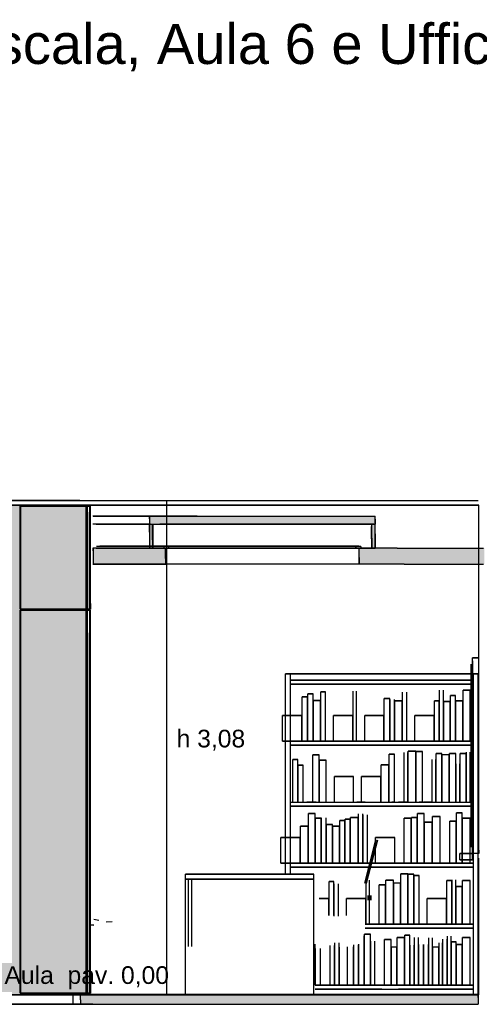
# Model space of a CAD drawing. Header units: millimetres. Extents: x -9985 to 240895, y -184894 to 39395.
# Tile 80 of 164: x 3858 to 6721, y -43295 to -37159. Entities that reach past the tile are written whole.
import ezdxf
from ezdxf.enums import TextEntityAlignment as Align

# ---------------------------------------------------------------- set-up
doc = ezdxf.new("R2010")
doc.units = ezdxf.units.MM
for name, color, linetype in [('S-QUOTE', 40, 'Continuous'), ('S-TAGLIO-ARR', 9, 'Continuous'), ('S-TAGLIO-CS', 9, 'Continuous'), ('S-TAGLIO-PAV', 33, 'Continuous'), ('S-TAGLIO-PIL', 8, 'Continuous'), ('S-TAGLIO-SOFF', 8, 'Continuous'), ('S-TESTI', 7, 'Continuous'), ('S-VISTA', 8, 'Continuous'), ('S-VISTA-ARREDI', 9, 'Continuous')]:
    doc.layers.add(name, color=color, linetype=linetype)
doc.styles.add('VISIO', font='arial.ttf')

msp = doc.modelspace()

# ---------------------------------------------------------------- hatches: boundary and pattern name
at = {"layer": 'S-TAGLIO-CS'}
for points in [[(4672, -40303), (4666, -40303), (4666, -40269), (4666, -40251), (4964, -40251), (6072, -40251), (6072, -40273), (6072, -40303), (6064, -40303), (6052, -40303), (4964, -40303), (4686, -40303), (4672, -40303)], [(4666, -40303), (4672, -40303), (4686, -40303), (4686, -40401), (4686, -40451), (4672, -40451), (4666, -40451), (4666, -40353), (4666, -40303)], [(6052, -40303), (6064, -40303), (6072, -40303), (6072, -40363), (6072, -40451), (6060, -40451), (6052, -40451), (6052, -40391), (6052, -40303)], [(4766, -40551), (4358, -40551), (4316, -40551), (4316, -40469), (4316, -40451), (4358, -40451), (4666, -40451), (4672, -40451), (4686, -40451), (4756, -40451), (4766, -40451), (4766, -40517), (4766, -40551)], [(6254, -40551), (5972, -40551), (5972, -40511), (5972, -40451), (5982, -40451), (6052, -40451), (6060, -40451), (6072, -40451), (6190, -40451), (6210, -40451), (6556, -40451), (6748, -40451), (6752, -40451), (6752, -40507), (6752, -40551), (6748, -40551), (6556, -40551), (6254, -40551)]]:
    msp.add_hatch(color=9, dxfattribs=at).paths.add_polyline_path(points)
at = {"layer": 'S-TAGLIO-PAV'}
for points in [[(4314, -43295), (4238, -43295), (4238, -43269), (4238, -43235), (4314, -43235), (4388, -43235), (4390, -43235), (5590, -43235), (5592, -43235), (6308, -43235), (6340, -43235), (6588, -43235), (6672, -43235), (6712, -43235), (6712, -43253), (6712, -43295), (6428, -43295), (4632, -43295), (4314, -43295)], [(5590, -43235), (4390, -43235), (4390, -43233), (5312, -43233), (5590, -43233), (5590, -43235)], [(6308, -43235), (5592, -43235), (5592, -43233), (6454, -43233), (6712, -43233), (6712, -43235), (6672, -43235), (6588, -43235), (6340, -43235), (6308, -43235)]]:
    msp.add_hatch(color=33, dxfattribs=at).paths.add_polyline_path(points)
at = {"layer": 'S-TAGLIO-PIL'}
msp.add_hatch(color=8, dxfattribs=at).paths.add_polyline_path([(4224, -43235), (3444, -43235), (3444, -40367), (3444, -40185), (3492, -40185), (4272, -40185), (4272, -43053), (4272, -43235), (4224, -43235)])

# ---------------------------------------------------------------- linework, layer by layer
at = {"layer": 'S-QUOTE'}
msp.add_line((4775.5, -43233), (4775.5, -40155), dxfattribs=at)
at = {"layer": 'S-TAGLIO-ARR'}
for p, q in [((6679.667, -41135), (6679, -41135)), ((6679, -41155.356), (6679, -41135)), ((6679, -41155.356), (6679, -42355)), ((6679.667, -41135), (6719, -41135)), ((6719, -42334.644), (6719, -41135)), ((6719, -42334.644), (6719, -42355)), ((6718.333, -42355), (6679, -42355)), ((6718.333, -42355), (6719, -42355))]:
    msp.add_line(p, q, dxfattribs=at)
at = {"layer": 'S-TAGLIO-CS'}
for p, q in [((4963.952, -40252), (4666.297, -40252)), ((4666.297, -40268.891), (4666.297, -40252)), ((4666.297, -40268.891), (4666.297, -40302)), ((4666.297, -40302), (4963.952, -40302)), ((4672.994, -40302), (4666.297, -40302)), ((4666.297, -40352.674), (4666.297, -40302)), ((4672.994, -40302), (4686.259, -40302)), ((4686.259, -40400.615), (4686.259, -40302)), ((4963.952, -40252), (6072, -40252)), ((4963.952, -40302), (6072, -40302)), ((6063.706, -40302), (6052, -40302)), ((6052, -40390.228), (6052, -40302)), ((6063.706, -40302), (6072, -40302)), ((6072, -40272.634), (6072, -40252)), ((6072, -40272.634), (6072, -40302)), ((6072, -40363.901), (6072, -40302)), ((4666.297, -40352.674), (4666.297, -40452)), ((4688.256, -40402.407), (4688.256, -40317)), ((6050, -40393.476), (6050, -40317)), ((6072, -40363.901), (6072, -40452)), ((4686.259, -40400.615), (4686.259, -40452)), ((4688.256, -40402.407), (4688.256, -40447)), ((6050, -40393.476), (6050, -40447)), ((6052, -40390.228), (6052, -40452)), ((4358.277, -40452), (4316.359, -40452)), ((4316.359, -40468.024), (4316.359, -40452)), ((4316.359, -40468.024), (4316.359, -40552)), ((4358.277, -40452), (4766.409, -40452)), ((4666.297, -40452), (4672.994, -40452)), ((4686.259, -40452), (4672.994, -40452)), ((4767.004, -40440), (4756.428, -40440)), ((4756.428, -40444.286), (4756.428, -40440)), ((4756.428, -40444.286), (4756.428, -40452)), ((4756.428, -40452), (4767.004, -40452)), ((4766.409, -40516.095), (4766.409, -40452)), ((4767.004, -40440), (4786.374, -40440)), ((4786.374, -40452), (4767.004, -40452)), ((4786.374, -40447.648), (4786.374, -40440)), ((4786.374, -40447.648), (4786.374, -40452)), ((5969.646, -40440), (5952, -40440)), ((5952, -40447.113), (5952, -40440)), ((5952, -40447.113), (5952, -40452)), ((5964.122, -40452), (5952, -40452)), ((5964.122, -40452), (5982, -40452)), ((5969.646, -40440), (5982, -40440)), ((6189.584, -40452), (5972, -40452)), ((5972, -40511.182), (5972, -40452)), ((5982, -40444.904), (5982, -40440)), ((5982, -40444.904), (5982, -40452)), ((6060.196, -40452), (6052, -40452)), ((6060.196, -40452), (6072, -40452)), ((6209.076, -40452), (6189.584, -40452)), ((6209.076, -40452), (6555.996, -40452)), ((6555.996, -40452), (6748.149, -40452)), ((4316.359, -40552), (4358.277, -40552)), ((4766.409, -40552), (4358.277, -40552)), ((4766.409, -40516.095), (4766.409, -40552)), ((5972, -40511.182), (5972, -40552)), ((6253.299, -40552), (5972, -40552)), ((6253.299, -40552), (6555.996, -40552)), ((6555.996, -40552), (6748.149, -40552))]:
    msp.add_line(p, q, dxfattribs=at)
at = {"layer": 'S-TAGLIO-PAV'}
for p, q in [((4237.63, -43233), (4282.569, -43233)), ((4237.63, -43233.897), (4237.63, -43233)), ((4237.63, -43233.897), (4237.63, -43235)), ((4237.63, -43268.087), (4237.63, -43235)), ((4237.63, -43235), (4313.746, -43235)), ((4282.569, -43233), (4387, -43233)), ((4313.746, -43235), (6307.379, -43235)), ((4387, -43233.462), (4387, -43235)), ((4389.307, -43235), (4387, -43235)), ((4389.307, -43235), (4390, -43235)), ((5312.63, -43233), (4390, -43233)), ((4390, -43234.538), (4390, -43233)), ((5312.63, -43233), (5590, -43233)), ((5590, -43233.462), (5590, -43235)), ((5592.307, -43235), (5590, -43235)), ((5592.307, -43235), (5593, -43235)), ((6454.121, -43233), (5593, -43233)), ((5593, -43234.538), (5593, -43233)), ((6307.379, -43235), (6340.171, -43235)), ((6340.171, -43235), (6587.052, -43235)), ((6454.121, -43233), (6713, -43233)), ((6587.052, -43235), (6672.767, -43235)), ((6672.767, -43235), (6711.583, -43235)), ((6711.583, -43235), (6713, -43235)), ((6713, -43233.462), (6713, -43235)), ((6713, -43252.551), (6713, -43235)), ((6713, -43252.551), (6713, -43295)), ((4237.63, -43268.087), (4237.63, -43295)), ((4313.746, -43295), (4237.63, -43295)), ((4313.746, -43295), (4631.628, -43295)), ((4631.628, -43295), (6428.548, -43295)), ((6428.548, -43295), (6713, -43295))]:
    msp.add_line(p, q, dxfattribs=at)
at = {"layer": 'S-TAGLIO-PIL'}
for p, q in [((3492.557, -40185), (4273, -40185)), ((4273, -43052.894), (4273, -40185)), ((4281.836, -40190), (4281, -40190)), ((4281, -40228.332), (4281, -40190)), ((4281.836, -40190), (4295, -40190)), ((4295.24, -40190), (4299, -40190)), ((4299, -40797.622), (4299, -40190)), ((4281, -40228.332), (4281, -40832)), ((4299, -40797.622), (4299, -40832)), ((4294.164, -40832), (4281, -40832)), ((4281.836, -40838), (4281, -40838)), ((4281, -40980.52), (4281, -40838)), ((4281.836, -40838), (4295, -40838)), ((4294.164, -40832), (4295, -40832)), ((4295, -40832), (4298.787, -40832)), ((4295.24, -40838), (4299, -40838)), ((4299, -43097.179), (4299, -40838)), ((4281, -40980.52), (4281, -43225)), ((4273, -43052.894), (4273, -43235)), ((4299, -43097.179), (4299, -43225)), ((4223.443, -43235), (3443, -43235)), ((4223.443, -43235), (4273, -43235)), ((4294.164, -43225), (4281, -43225)), ((4294.164, -43225), (4295, -43225)), ((4295, -43225), (4298.787, -43225))]:
    msp.add_line(p, q, dxfattribs=at)
at = {"layer": 'S-TAGLIO-SOFF'}
for p, q in [((4237.63, -40155), (4313.746, -40155)), ((4313.746, -40155), (6428.548, -40155)), ((6428.548, -40155), (6713, -40155))]:
    msp.add_line(p, q, dxfattribs=at)
at = {"layer": 'S-VISTA'}
for p, q in [((3188, -40155), (6713, -40155)), ((6718, -40185), (3188, -40185)), ((3258, -40185), (6718, -40185)), ((4273, -40185), (3443, -40185)), ((4188, -40155), (3508, -40155)), ((3861, -40190), (4299, -40190)), ((3861, -40832), (3861, -40190)), ((3861, -40832), (3861, -40190)), ((4295, -40190), (3865, -40190)), ((3865, -40832), (3865, -40190)), ((4233, -40155), (4188, -40155)), ((4273, -43235), (4273, -40185)), ((4281, -40832), (4281, -40190)), ((4295, -40832), (4295, -40190)), ((4295, -40832), (4295, -40190)), ((4299, -40832), (4299, -40190)), ((4299, -40832), (4299, -40190)), ((4299, -40832), (4299, -40190)), ((6718, -41135), (6718, -40185)), ((4669, -40252), (4312.677, -40252)), ((4669, -40302), (4312.677, -40302)), ((4669, -40302), (4312.677, -40302)), ((4315.583, -40252), (6072, -40252)), ((4335.062, -40302), (4689, -40302)), ((4669, -40302), (4669, -40252)), ((4669, -40452), (4669, -40302)), ((4689, -40452), (4689, -40302)), ((4717.05, -40302), (6072, -40302)), ((4717.05, -40302), (6072, -40302)), ((6052, -40302), (4730.407, -40302)), ((6052, -40452), (6052, -40302)), ((6072, -40302), (6072, -40252)), ((6072, -40452), (6072, -40302)), ((4669, -40452), (4312.677, -40452)), ((4317, -40552), (4317, -40452)), ((4335.062, -40452), (4689, -40452)), ((4335.5, -40440), (4790, -40440)), ((4335.5, -40452), (4790, -40452)), ((4760, -40440), (4358.171, -40440)), ((4760, -40452), (4358.171, -40452)), ((4363.6, -40452), (4770, -40452)), ((4717.05, -40452), (6072, -40452)), ((5972, -40452), (4721.153, -40452)), ((4728.61, -40440), (5982, -40440)), ((4728.61, -40452), (5982, -40452)), ((6052, -40452), (4730.407, -40452)), ((5952, -40440), (4735.034, -40440)), ((5952, -40452), (4735.034, -40452)), ((4770, -40552), (4770, -40452)), ((5972, -40552), (5972, -40452)), ((4312.8, -40552), (4770, -40552)), ((5972, -40552), (4320.881, -40552)), ((3861, -40832), (4299, -40832)), ((3861, -40838), (4299, -40838)), ((3861, -43225), (3861, -40838)), ((3861, -43225), (3861, -40838)), ((4295, -40832), (3865, -40832)), ((4295, -40838), (3865, -40838)), ((3865, -43225), (3865, -40838)), ((4281, -43225), (4281, -40838)), ((4295, -43225), (4295, -40838)), ((4295, -43225), (4295, -40838)), ((4299, -43225), (4299, -40838)), ((4299, -43225), (4299, -40838)), ((4299, -43225), (4299, -40838)), ((6718, -43235), (6718, -42385)), ((4273, -43235), (3443, -43235)), ((3508, -43233), (4188, -43233)), ((4188, -43235), (3508, -43235)), ((3508, -43235), (4188, -43235)), ((3861, -43225), (4299, -43225)), ((4295, -43225), (3865, -43225)), ((4188, -43233), (4233, -43233)), ((4233, -43235), (4188, -43235)), ((4188, -43235), (4188, -43295)), ((4188, -43235), (4233, -43235)), ((4237, -43233), (4387, -43233)), ((4237, -43235), (4387, -43235)), ((4238, -43233), (4788, -43233)), ((4238, -43233), (4788, -43233)), ((4238, -43235), (4788, -43235)), ((4238, -43235), (4788, -43235)), ((4239, -43233), (5189, -43233)), ((5189, -43233), (4239, -43233)), ((4239, -43235), (5189, -43235)), ((5189, -43235), (4239, -43235)), ((4245.5, -43235), (6713, -43235)), ((6718, -43235), (4247, -43235)), ((4390, -43233), (5590, -43233)), ((4390, -43235), (5590, -43235)), ((4791, -43233), (5991, -43233)), ((4791, -43233), (5991, -43233)), ((4791, -43235), (5991, -43235)), ((4791, -43235), (5991, -43235)), ((5192, -43233), (6392, -43233)), ((6392, -43233), (5192, -43233)), ((5192, -43235), (6392, -43235)), ((6392, -43235), (5192, -43235)), ((5593, -43233), (6713, -43233)), ((5593, -43235), (6713, -43235)), ((5994, -43233), (6713, -43233)), ((5994, -43233), (6713, -43233)), ((5994, -43235), (6713, -43235)), ((5994, -43235), (6713, -43235)), ((6713, -43233), (6395, -43233)), ((6395, -43233), (6713, -43233)), ((6713, -43235), (6395, -43235)), ((6395, -43235), (6713, -43235)), ((6713, -43235), (6713, -43295)), ((3188, -43295), (6713, -43295)), ((4188, -43295), (3508, -43295)), ((4233, -43295), (4188, -43295))]:
    msp.add_line(p, q, dxfattribs=at)
at = {"layer": 'S-VISTA-ARREDI'}
for p, q in [((6719, -41135), (6679, -41135)), ((6679, -42355), (6679, -41135)), ((6719, -42355), (6719, -41135)), ((6671, -42315), (6671, -41175)), ((6671, -42315), (6671, -41175)), ((6679, -42315), (6679, -41175)), ((6679, -42315), (6679, -41175)), ((5544, -41235), (5514, -41235)), ((5514, -41235), (5544, -41235)), ((5514, -42485), (5514, -41235)), ((5514, -42485), (5514, -41235)), ((5544, -41485), (5544, -41235)), ((5544, -42485), (5544, -41235)), ((6684, -41235), (5544, -41235)), ((5544, -41235), (6684, -41235)), ((5544, -41485), (5544, -41235)), ((5544, -41485), (5544, -41235)), ((6684, -41275), (5544, -41275)), ((5544, -41275), (6684, -41275)), ((6714, -41235), (6684, -41235)), ((6684, -41235), (6714, -41235)), ((6684, -43235), (6684, -41235)), ((6684, -43235), (6684, -41235)), ((6684, -43235), (6684, -41235)), ((6684, -43235), (6684, -41235)), ((6714, -43235), (6714, -41235)), ((6714, -43235), (6714, -41235)), ((6684, -41300), (5544, -41300)), ((5544, -41300), (6684, -41300)), ((5763, -41348), (5733, -41348)), ((5733, -41348), (5763, -41348)), ((5733, -41399.167), (5733, -41348)), ((5733, -41655), (5733, -41348)), ((5763, -41655), (5763, -41348)), ((5763, -41655), (5763, -41348)), ((5935, -41499), (5935, -41343)), ((5935, -41655), (5935, -41343)), ((5957, -41655), (5957, -41343)), ((5957, -41655), (5957, -41343)), ((6243, -41400), (6243, -41349)), ((6243, -41655), (6243, -41349)), ((6270, -41655), (6270, -41349)), ((6270, -41655), (6270, -41349)), ((6474, -41390.833), (6474, -41338)), ((6474, -41655), (6474, -41338)), ((6499, -41390.833), (6499, -41338)), ((6499, -41655), (6499, -41338)), ((6664, -41338), (6620, -41338)), ((6620, -41338), (6664, -41338)), ((6620, -41390.833), (6620, -41338)), ((6620, -41655), (6620, -41338)), ((6664, -41655), (6664, -41338)), ((6664, -41655), (6664, -41338)), ((5650, -41378), (5618, -41378)), ((5618, -41378), (5650, -41378)), ((5618, -41488.8), (5618, -41378)), ((5618, -41655), (5618, -41378)), ((5650, -41655), (5650, -41378)), ((5687, -41361), (5652, -41361)), ((5652, -41361), (5687, -41361)), ((5652, -41655), (5652, -41361)), ((5687, -41655), (5687, -41361)), ((5731, -41402), (5689, -41402)), ((5689, -41402), (5731, -41402)), ((5689, -41655), (5689, -41402)), ((5731, -41655), (5731, -41402)), ((6164, -41390), (6129, -41390)), ((6129, -41390), (6164, -41390)), ((6129, -41496), (6129, -41390)), ((6129, -41655), (6129, -41390)), ((6164, -41496), (6164, -41390)), ((6164, -41655), (6164, -41390)), ((6166, -41499.6), (6166, -41396)), ((6166, -41655), (6166, -41396)), ((6192, -41655), (6192, -41396)), ((6192, -41655), (6192, -41396)), ((6241, -41404), (6194, -41404)), ((6194, -41404), (6241, -41404)), ((6194, -41655), (6194, -41404)), ((6194, -41655), (6194, -41404)), ((6241, -41655), (6241, -41404)), ((6241, -41655), (6241, -41404)), ((6472, -41404), (6442, -41404)), ((6442, -41404), (6472, -41404)), ((6442, -41504.4), (6442, -41404)), ((6442, -41655), (6442, -41404)), ((6472, -41655), (6472, -41404)), ((6540, -41409), (6501, -41409)), ((6501, -41409), (6540, -41409)), ((6501, -41655), (6501, -41409)), ((6540, -41655), (6540, -41409)), ((6573, -41371), (6542, -41371)), ((6542, -41371), (6573, -41371)), ((6542, -41655), (6542, -41371)), ((6573, -41655), (6573, -41371)), ((6618, -41403), (6575, -41403)), ((6575, -41403), (6618, -41403)), ((6575, -41655), (6575, -41403)), ((6618, -41655), (6618, -41403)), ((5616, -41495), (5496, -41495)), ((5496, -41495), (5616, -41495)), ((5496, -41655), (5496, -41495)), ((5496, -41655), (5496, -41495)), ((5616, -41655), (5616, -41495)), ((5933, -41495), (5813, -41495)), ((5813, -41495), (5933, -41495)), ((5813, -41655), (5813, -41495)), ((5813, -41655), (5813, -41495)), ((5933, -41655), (5933, -41495)), ((6127, -41495), (6007, -41495)), ((6007, -41495), (6127, -41495)), ((6007, -41655), (6007, -41495)), ((6007, -41655), (6007, -41495)), ((6127, -41655), (6127, -41495)), ((6440, -41495), (6320, -41495)), ((6320, -41495), (6440, -41495)), ((6320, -41655), (6320, -41495)), ((6320, -41655), (6320, -41495)), ((6440, -41655), (6440, -41495)), ((5616, -41655), (5496, -41655)), ((5496, -41655), (5616, -41655)), ((6684, -41655), (5544, -41655)), ((5544, -41655), (6684, -41655)), ((5650, -41655), (5618, -41655)), ((5618, -41655), (5650, -41655)), ((5687, -41655), (5652, -41655)), ((5652, -41655), (5687, -41655)), ((5731, -41655), (5689, -41655)), ((5689, -41655), (5731, -41655)), ((5763, -41655), (5733, -41655)), ((5733, -41655), (5763, -41655)), ((5933, -41655), (5813, -41655)), ((5813, -41655), (5933, -41655)), ((6127, -41655), (6007, -41655)), ((6007, -41655), (6127, -41655)), ((6164, -41655), (6129, -41655)), ((6129, -41655), (6164, -41655)), ((6241, -41655), (6194, -41655)), ((6194, -41655), (6241, -41655)), ((6440, -41655), (6320, -41655)), ((6320, -41655), (6440, -41655)), ((6472, -41655), (6442, -41655)), ((6442, -41655), (6472, -41655)), ((6540, -41655), (6501, -41655)), ((6501, -41655), (6540, -41655)), ((6573, -41655), (6542, -41655)), ((6542, -41655), (6573, -41655)), ((6618, -41655), (6575, -41655)), ((6575, -41655), (6618, -41655)), ((6664, -41655), (6620, -41655)), ((6620, -41655), (6664, -41655)), ((6684, -41680), (5544, -41680)), ((5544, -41680), (6684, -41680)), ((5544, -41785), (5544, -41685)), ((5544, -41785), (5544, -41685)), ((5544, -41785), (5544, -41685)), ((6325, -41718), (6278, -41718)), ((6278, -41718), (6325, -41718)), ((6278, -42035), (6278, -41718)), ((6278, -42035), (6278, -41718)), ((6325, -42035), (6325, -41718)), ((6367, -41719), (6327, -41719)), ((6327, -41719), (6367, -41719)), ((6327, -42035), (6327, -41719)), ((6367, -42035), (6367, -41719)), ((6367, -42035), (6367, -41719)), ((6642, -41775.833), (6642, -41724)), ((6642, -42035), (6642, -41724)), ((6664, -42035), (6664, -41724)), ((6664, -42035), (6664, -41724)), ((5590, -41770), (5559, -41770)), ((5559, -41770), (5590, -41770)), ((5559, -42035), (5559, -41770)), ((5590, -42035), (5590, -41770)), ((5724, -41741), (5684, -41741)), ((5684, -41741), (5724, -41741)), ((5684, -42035), (5684, -41741)), ((5684, -42035), (5684, -41741)), ((5724, -42035), (5724, -41741)), ((5768, -41774), (5726, -41774)), ((5726, -41774), (5768, -41774)), ((5726, -42035), (5726, -41774)), ((5768, -42035), (5768, -41774)), ((5768, -42035), (5768, -41774)), ((6192, -41737), (6160, -41737)), ((6160, -41737), (6192, -41737)), ((6160, -41796.6), (6160, -41737)), ((6160, -42035), (6160, -41737)), ((6192, -42035), (6192, -41737)), ((6192, -42035), (6192, -41737)), ((6252, -42035), (6252, -41725)), ((6252, -42035), (6252, -41725)), ((6276, -42035), (6276, -41725)), ((6276, -42035), (6276, -41725)), ((6427, -42035), (6427, -41769)), ((6427, -42035), (6427, -41769)), ((6451, -42035), (6451, -41769)), ((6451, -42035), (6451, -41769)), ((6488, -41732), (6453, -41732)), ((6453, -41732), (6488, -41732)), ((6453, -42035), (6453, -41732)), ((6453, -42035), (6453, -41732)), ((6488, -41782.5), (6488, -41732)), ((6488, -42035), (6488, -41732)), ((6490, -41738), (6534, -41738)), ((6490, -42035), (6490, -41738)), ((6534, -42035), (6534, -41738)), ((6574, -41731), (6536, -41731)), ((6536, -41731), (6574, -41731)), ((6536, -42035), (6536, -41731)), ((6574, -41781.667), (6574, -41731)), ((6574, -42035), (6574, -41731)), ((6640, -41732), (6602, -41732)), ((6602, -41732), (6640, -41732)), ((6602, -41782.5), (6602, -41732)), ((6602, -42035), (6602, -41732)), ((6640, -41782.5), (6640, -41732)), ((6640, -42035), (6640, -41732)), ((5624, -41805), (5592, -41805)), ((5592, -41805), (5624, -41805)), ((5592, -42035), (5592, -41805)), ((5624, -42035), (5624, -41805)), ((5624, -42035), (5624, -41805)), ((6158, -41803), (6110, -41803)), ((6110, -41803), (6158, -41803)), ((6110, -41861), (6110, -41803)), ((6110, -42035), (6110, -41803)), ((6158, -42035), (6158, -41803)), ((6576, -42035), (6576, -41797)), ((6600, -42035), (6600, -41797)), ((5938, -41875), (5818, -41875)), ((5818, -41875), (5938, -41875)), ((5818, -42035), (5818, -41875)), ((5818, -42035), (5818, -41875)), ((5938, -42035), (5938, -41875)), ((5938, -42035), (5938, -41875)), ((6108, -41875), (5988, -41875)), ((5988, -41875), (6108, -41875)), ((5988, -42035), (5988, -41875)), ((5988, -42035), (5988, -41875)), ((6108, -42035), (6108, -41875)), ((5544, -42035), (6684, -42035)), ((6684, -42060), (5544, -42060)), ((5544, -42060), (6684, -42060)), ((5544, -42235), (5544, -42085)), ((5544, -42235), (5544, -42085)), ((5544, -42235), (5544, -42085)), ((5559, -42035), (5590, -42035)), ((5592, -42035), (5624, -42035)), ((5699.455, -42035), (5647.636, -42035)), ((5704, -42035), (5684, -42035)), ((5684, -42035), (5724, -42035)), ((5726, -42035), (5768, -42035)), ((5818, -42035), (5938, -42035)), ((6010.364, -42035), (5958.545, -42035)), ((5988, -42035), (6108, -42035)), ((6110, -42035), (6158, -42035)), ((6160, -42035), (6192, -42035)), ((6192, -42035), (6176, -42035)), ((6269.455, -42035), (6217.636, -42035)), ((6278, -42035), (6325, -42035)), ((6327, -42035), (6367, -42035)), ((6367, -42035), (6347, -42035)), ((6424.909, -42035), (6373.091, -42035)), ((6453, -42035), (6488, -42035)), ((6490, -42035), (6534, -42035)), ((6536, -42035), (6574, -42035)), ((6602, -42035), (6640, -42035)), ((5699, -42106), (5657, -42106)), ((5657, -42106), (5699, -42106)), ((5657, -42157.5), (5657, -42106)), ((5657, -42415), (5657, -42106)), ((5699, -42415), (5699, -42106)), ((5736, -42135), (5701, -42135)), ((5701, -42135), (5736, -42135)), ((5701, -42415), (5701, -42135)), ((5736, -42415), (5736, -42135)), ((5738, -42415), (5738, -42132)), ((5767, -42415), (5767, -42132)), ((5767, -42415), (5767, -42132)), ((5883, -42150), (5852, -42150)), ((5852, -42150), (5883, -42150)), ((5852, -42415), (5852, -42150)), ((5883, -42415), (5883, -42150)), ((5916, -42141), (5885, -42141)), ((5885, -42141), (5916, -42141)), ((5885, -42415), (5885, -42141)), ((5916, -42415), (5916, -42141)), ((5967, -42130), (5918, -42130)), ((5918, -42130), (5967, -42130)), ((5918, -42415), (5918, -42130)), ((5967, -42415), (5967, -42130)), ((5967, -42415), (5967, -42130)), ((5969, -42415), (5969, -42108)), ((5969, -42415), (5969, -42108)), ((5995, -42415), (5995, -42108)), ((5995, -42415), (5995, -42108)), ((5997, -42415), (5997, -42115)), ((5997, -42415), (5997, -42115)), ((6024, -42415), (6024, -42115)), ((6024, -42415), (6024, -42115)), ((6297, -42135), (6254, -42135)), ((6254, -42135), (6297, -42135)), ((6254, -42415), (6254, -42135)), ((6254, -42415), (6254, -42135)), ((6297, -42415), (6297, -42135)), ((6333, -42130), (6299, -42130)), ((6299, -42130), (6333, -42130)), ((6299, -42415), (6299, -42130)), ((6333, -42415), (6333, -42130)), ((6377, -42106), (6335, -42106)), ((6335, -42106), (6377, -42106)), ((6335, -42415), (6335, -42106)), ((6377, -42157.5), (6377, -42106)), ((6377, -42415), (6377, -42106)), ((6478, -42124), (6429, -42124)), ((6429, -42124), (6478, -42124)), ((6429, -42415), (6429, -42124)), ((6478, -42415), (6478, -42124)), ((6478, -42415), (6478, -42124)), ((6577, -42153), (6538, -42153)), ((6538, -42153), (6577, -42153)), ((6538, -42415), (6538, -42153)), ((6538, -42415), (6538, -42153)), ((6577, -42415), (6577, -42153)), ((6614, -42102), (6579, -42102)), ((6579, -42102), (6614, -42102)), ((6579, -42154.167), (6579, -42102)), ((6579, -42415), (6579, -42102)), ((6614, -42154.167), (6614, -42102)), ((6614, -42415), (6614, -42102)), ((6664, -42135), (6616, -42135)), ((6616, -42135), (6664, -42135)), ((6616, -42415), (6616, -42135)), ((6664, -42415), (6664, -42135)), ((6664, -42415), (6664, -42135)), ((5655, -42185), (5607, -42185)), ((5607, -42185), (5655, -42185)), ((5607, -42242.5), (5607, -42185)), ((5607, -42415), (5607, -42185)), ((5655, -42415), (5655, -42185)), ((5806, -42174), (5769, -42174)), ((5769, -42174), (5806, -42174)), ((5769, -42415), (5769, -42174)), ((5769, -42415), (5769, -42174)), ((5806, -42415), (5806, -42174)), ((5806, -42415), (5806, -42174)), ((5850, -42185), (5808, -42185)), ((5808, -42185), (5850, -42185)), ((5808, -42415), (5808, -42185)), ((5808, -42415), (5808, -42185)), ((5850, -42415), (5850, -42185)), ((6427, -42159), (6379, -42159)), ((6379, -42159), (6427, -42159)), ((6379, -42415), (6379, -42159)), ((6427, -42415), (6427, -42159)), ((5605, -42255), (5485, -42255)), ((5485, -42255), (5605, -42255)), ((5485, -42415), (5485, -42255)), ((5485, -42415), (5485, -42255)), ((5605, -42415), (5605, -42255)), ((6077, -42270), (6008, -42540)), ((6008, -42540), (6077, -42270)), ((6017, -42543), (6086, -42273)), ((6086, -42273), (6017, -42543)), ((6194, -42255), (6074, -42255)), ((6074, -42255), (6194, -42255)), ((6074, -42415), (6074, -42255)), ((6074, -42415), (6074, -42255)), ((6194, -42415), (6194, -42255)), ((6194, -42415), (6194, -42255)), ((6679, -42355), (6599, -42355)), ((6599, -42355), (6679, -42355)), ((6599, -42395), (6599, -42355)), ((6599, -42395), (6599, -42355)), ((6679, -42395), (6599, -42395)), ((6599, -42395), (6679, -42395)), ((6719, -42355), (6679, -42355)), ((6679, -42395), (6679, -42355)), ((6679, -42395), (6679, -42355)), ((5605, -42415), (5485, -42415)), ((5485, -42415), (5605, -42415)), ((6684, -42415), (5544, -42415)), ((5544, -42415), (6684, -42415)), ((5544, -42485), (5544, -42435)), ((5544, -42485), (5544, -42435)), ((5544, -42485), (5544, -42435)), ((6684, -42440), (5544, -42440)), ((5544, -42440), (6684, -42440)), ((5655, -42415), (5607, -42415)), ((5607, -42415), (5655, -42415)), ((5699, -42415), (5657, -42415)), ((5657, -42415), (5699, -42415)), ((5736, -42415), (5701, -42415)), ((5701, -42415), (5736, -42415)), ((5806, -42415), (5769, -42415)), ((5769, -42415), (5806, -42415)), ((5850, -42415), (5808, -42415)), ((5808, -42415), (5850, -42415)), ((5883, -42415), (5852, -42415)), ((5852, -42415), (5883, -42415)), ((5916, -42415), (5885, -42415)), ((5885, -42415), (5916, -42415)), ((5967, -42415), (5918, -42415)), ((5918, -42415), (5967, -42415)), ((6194, -42415), (6074, -42415)), ((6074, -42415), (6194, -42415)), ((6297, -42415), (6254, -42415)), ((6254, -42415), (6297, -42415)), ((6333, -42415), (6299, -42415)), ((6299, -42415), (6333, -42415)), ((6377, -42415), (6335, -42415)), ((6335, -42415), (6377, -42415)), ((6427, -42415), (6379, -42415)), ((6379, -42415), (6427, -42415)), ((6478, -42415), (6429, -42415)), ((6429, -42415), (6478, -42415)), ((6577, -42415), (6538, -42415)), ((6538, -42415), (6577, -42415)), ((6614, -42415), (6579, -42415)), ((6579, -42415), (6614, -42415)), ((6664, -42415), (6616, -42415)), ((6616, -42415), (6664, -42415)), ((5690, -42485), (4890, -42485)), ((4890, -42485), (5690, -42485)), ((4890, -42515), (4890, -42485)), ((4890, -42515), (4890, -42485)), ((4890, -42515), (5690, -42515)), ((5690, -42515), (4890, -42515)), ((4890, -42515), (5690, -42515)), ((4890, -43235), (4890, -42515)), ((4890, -43235), (4890, -42515)), ((4890, -43235), (4890, -42515)), ((4890, -43235), (4890, -42515)), ((4910, -42935), (4910, -42515)), ((4910, -42935), (4910, -42515)), ((4930, -42935), (4930, -42515)), ((5690, -42515), (5690, -42485)), ((5690, -43235), (5690, -42515)), ((5690, -43235), (5690, -42515)), ((6016, -42630.6), (6016, -42521)), ((6016, -42795), (6016, -42521)), ((6038, -42630.6), (6038, -42521)), ((6038, -42795), (6038, -42521)), ((6186, -42521), (6139, -42521)), ((6139, -42521), (6186, -42521)), ((6139, -42795), (6139, -42521)), ((6139, -42795), (6139, -42521)), ((6186, -42795), (6186, -42521)), ((6275, -42482), (6232, -42482)), ((6232, -42482), (6275, -42482)), ((6232, -42534.167), (6232, -42482)), ((6232, -42795), (6232, -42482)), ((6275, -42795), (6275, -42482)), ((6313, -42485), (6277, -42485)), ((6277, -42485), (6313, -42485)), ((6277, -42795), (6277, -42485)), ((6313, -42795), (6313, -42485)), ((6346, -42492), (6315, -42492)), ((6315, -42492), (6346, -42492)), ((6315, -42795), (6315, -42492)), ((6346, -42795), (6346, -42492)), ((6346, -42795), (6346, -42492)), ((6551, -42795), (6551, -42520)), ((6574, -42795), (6574, -42520)), ((5815, -42529), (5785, -42529)), ((5785, -42529), (5815, -42529)), ((5785, -42582.2), (5785, -42529)), ((5785, -42741.8), (5785, -42529)), ((5815, -42582.2), (5815, -42529)), ((5815, -42741.8), (5815, -42529)), ((5817, -42594.2), (5817, -42544)), ((5817, -42744.8), (5817, -42544)), ((5844, -42744.8), (5844, -42544)), ((5844, -42744.8), (5844, -42544)), ((6137, -42550), (6098, -42550)), ((6098, -42550), (6137, -42550)), ((6098, -42795), (6098, -42550)), ((6098, -42795), (6098, -42550)), ((6137, -42795), (6137, -42550)), ((6137, -42795), (6137, -42550)), ((6188, -42538), (6230, -42538)), ((6188, -42795), (6188, -42538)), ((6230, -42795), (6230, -42538)), ((6549, -42523), (6518, -42523)), ((6518, -42523), (6549, -42523)), ((6518, -42631.8), (6518, -42523)), ((6518, -42795), (6518, -42523)), ((6549, -42795), (6549, -42523)), ((6614, -42560), (6576, -42560)), ((6576, -42560), (6614, -42560)), ((6576, -42795), (6576, -42560)), ((6614, -42795), (6614, -42560)), ((6664, -42524), (6616, -42524)), ((6616, -42524), (6664, -42524)), ((6616, -42795), (6616, -42524)), ((6664, -42795), (6664, -42524)), ((6664, -42795), (6664, -42524)), ((5783, -42635), (5723, -42635)), ((5723, -42635), (5783, -42635)), ((5783, -42741.667), (5783, -42635)), ((6014, -42635), (5894, -42635)), ((5894, -42635), (6014, -42635)), ((5894, -42741.667), (5894, -42635)), ((5894, -42741.667), (5894, -42635)), ((6014, -42795), (6014, -42635)), ((6028, -42616), (6028, -42647)), ((6028, -42647), (6028, -42616)), ((6028, -42616), (6028, -42647)), ((6028, -42647), (6028, -42616)), ((6046, -42616), (6046, -42647)), ((6046, -42647), (6046, -42616)), ((6046, -42616), (6046, -42647)), ((6046, -42647), (6046, -42616)), ((6516, -42635), (6396, -42635)), ((6396, -42635), (6516, -42635)), ((6396, -42795), (6396, -42635)), ((6396, -42795), (6396, -42635)), ((6516, -42795), (6516, -42635)), ((4350, -42772), (4319, -42766)), ((4350, -42772), (4319, -42766)), ((4350, -42772), (4319, -42766)), ((4350, -42772), (4319, -42766)), ((6038, -42795), (6038, -42740.2)), ((4299.5, -42800), (4318, -42801)), ((4299.5, -42800), (4318, -42801)), ((4299.5, -42800), (4318, -42801)), ((4299.5, -42800), (4318, -42801)), ((4319, -42801), (4300.5, -42800)), ((4319, -42801), (4300.5, -42800)), ((4319, -42801), (4300.5, -42800)), ((4319, -42801), (4300.5, -42800)), ((4435, -42782), (4396, -42783)), ((4435, -42782), (4396, -42783)), ((4435, -42782), (4396, -42783)), ((4435, -42782), (4396, -42783)), ((6684, -42795), (6010.364, -42795)), ((6010.364, -42795), (6684, -42795)), ((6684, -42820), (6010.364, -42820)), ((6010.364, -42820), (6684, -42820)), ((6137, -42795), (6098, -42795)), ((6098, -42795), (6137, -42795)), ((6186, -42795), (6139, -42795)), ((6139, -42795), (6186, -42795)), ((6230, -42795), (6188, -42795)), ((6188, -42795), (6230, -42795)), ((6275, -42795), (6232, -42795)), ((6232, -42795), (6275, -42795)), ((6313, -42795), (6277, -42795)), ((6277, -42795), (6313, -42795)), ((6346, -42795), (6315, -42795)), ((6315, -42795), (6346, -42795)), ((6516, -42795), (6396, -42795)), ((6396, -42795), (6516, -42795)), ((6549, -42795), (6518, -42795)), ((6518, -42795), (6549, -42795)), ((6614, -42795), (6576, -42795)), ((6576, -42795), (6614, -42795)), ((6664, -42795), (6616, -42795)), ((6616, -42795), (6664, -42795)), ((6004, -43175), (6004, -42869)), ((6043, -42858), (6006, -42858)), ((6006, -42858), (6043, -42858)), ((6006, -43175), (6006, -42858)), ((6043, -43175), (6043, -42858)), ((6255, -42878), (6210, -42878)), ((6210, -42878), (6255, -42878)), ((6210, -43175), (6210, -42878)), ((6255, -43175), (6255, -42878)), ((6288, -42864), (6257, -42864)), ((6257, -42864), (6288, -42864)), ((6257, -43175), (6257, -42864)), ((6288, -42915.833), (6288, -42864)), ((6288, -43175), (6288, -42864)), ((6318, -43175), (6318, -42878)), ((6343, -43175), (6343, -42878)), ((6407, -43175), (6407, -42881)), ((6430, -43175), (6430, -42881)), ((6494, -43175), (6494, -42889)), ((6494, -43175), (6494, -42889)), ((6521, -43175), (6521, -42889)), ((6521, -43175), (6521, -42889)), ((6523, -43175), (6523, -42870)), ((6523, -43175), (6523, -42870)), ((6545, -43175), (6545, -42870)), ((6664, -42878), (6617, -42878)), ((6617, -42878), (6664, -42878)), ((6617, -43175), (6617, -42878)), ((6664, -43175), (6664, -42878)), ((6664, -43175), (6664, -42878)), ((5698, -43175), (5698, -42920)), ((5700, -43175), (5700, -42947.8)), ((5731, -43175), (5731, -42947.8)), ((5731, -43175), (5731, -42947.8)), ((5791, -43175), (5791, -42928)), ((5791, -43175), (5791, -42928)), ((5819, -43175), (5819, -42928)), ((5821, -43175), (5821, -42911)), ((5849, -43175), (5849, -42911)), ((5851, -43175), (5851, -42939.8)), ((5899, -43175), (5899, -42939.8)), ((5901, -43175), (5901, -42935.8)), ((5938, -43175), (5938, -42935.8)), ((5940, -43175), (5940, -42924)), ((5968, -43175), (5968, -42924)), ((5970, -43175), (5970, -42920)), ((6045, -43175), (6045, -42902)), ((6071, -43175), (6071, -42902)), ((6071, -43175), (6071, -42902)), ((6173, -42892), (6131, -42892)), ((6131, -42892), (6173, -42892)), ((6131, -43175), (6131, -42892)), ((6131, -43175), (6131, -42892)), ((6173, -43175), (6173, -42892)), ((6175, -42936), (6208, -42936)), ((6175, -43175), (6175, -42936)), ((6208, -43175), (6208, -42936)), ((6290, -43175), (6290, -42926)), ((6316, -43175), (6316, -42926)), ((6345, -43175), (6345, -42922)), ((6374, -43175), (6374, -42922)), ((6376, -43175), (6376, -42922)), ((6405, -43175), (6405, -42922)), ((6432, -42936), (6468, -42936)), ((6432, -43175), (6432, -42936)), ((6468, -43175), (6468, -42936)), ((6468, -43175), (6468, -42936)), ((6470, -43175), (6470, -42911)), ((6470, -43175), (6470, -42911)), ((6492, -43175), (6492, -42911)), ((6492, -43175), (6492, -42911)), ((6577, -42906), (6547, -42906)), ((6547, -42906), (6577, -42906)), ((6547, -43175), (6547, -42906)), ((6577, -43175), (6577, -42906)), ((6615, -42922), (6579, -42922)), ((6579, -42922), (6615, -42922)), ((6579, -43175), (6579, -42922)), ((6615, -43175), (6615, -42922)), ((6684, -43175), (5699.455, -43175)), ((5699.455, -43175), (6684, -43175)), ((5731, -43175), (5700, -43175)), ((5700, -43175), (5731, -43175)), ((5899, -43175), (5851, -43175)), ((5851, -43175), (5899, -43175)), ((5938, -43175), (5901, -43175)), ((5901, -43175), (5938, -43175)), ((6004, -43175), (5970, -43175)), ((5970, -43175), (6004, -43175)), ((6043, -43175), (6006, -43175)), ((6006, -43175), (6043, -43175)), ((6173, -43175), (6131, -43175)), ((6131, -43175), (6173, -43175)), ((6208, -43175), (6175, -43175)), ((6175, -43175), (6208, -43175)), ((6255, -43175), (6210, -43175)), ((6210, -43175), (6255, -43175)), ((6288, -43175), (6257, -43175)), ((6257, -43175), (6288, -43175)), ((6468, -43175), (6432, -43175)), ((6432, -43175), (6468, -43175)), ((6577, -43175), (6547, -43175)), ((6547, -43175), (6577, -43175)), ((6615, -43175), (6579, -43175)), ((6579, -43175), (6615, -43175)), ((6664, -43175), (6617, -43175)), ((6617, -43175), (6664, -43175)), ((5690, -43235), (4890, -43235)), ((4890, -43235), (5690, -43235)), ((5690, -43235), (4890, -43235)), ((4890, -43235), (5690, -43235)), ((5544, -43235), (5514, -43235)), ((5514, -43235), (5544, -43235)), ((6684, -43235), (5544, -43235)), ((5544, -43235), (6684, -43235)), ((6114, -43200), (5699.455, -43200)), ((5699.455, -43200), (6684, -43200)), ((6684, -43200), (6217.636, -43200)), ((6714, -43235), (6684, -43235)), ((6684, -43235), (6714, -43235))]:
    msp.add_line(p, q, dxfattribs=at)

# ---------------------------------------------------------------- texts
at = {"layer": 'S-QUOTE', "style": 'VISIO'}
msp.add_text('h 3,08', height=110, dxfattribs=at).set_placement((4835.5, -41694))
at = {"layer": 'S-TESTI', "style": 'VISIO'}
msp.add_text('Sezione C-C  Salto di quota con la scala, Aula 6 e Ufficio 7', height=250, dxfattribs=at).set_placement((-1732, -37435))
msp.add_text('Aula  pav. 0,00', height=110, dxfattribs=at).set_placement((4275.5, -43113), align=Align.MIDDLE_CENTER)

doc.saveas('drawing.dxf')
